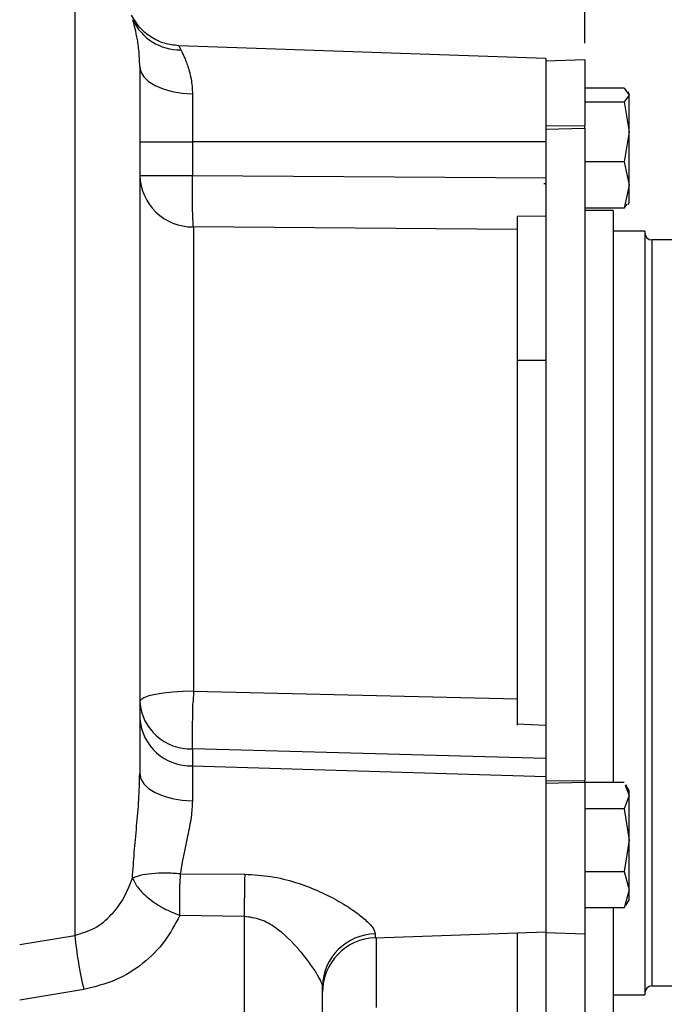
# Model space of a CAD drawing. Header units: inches. Extents: x 0.4 to 16.6, y 0.2 to 10.8.
# Tile 13 of 16: x 12.5 to 14.4, y 5.5 to 8.5. Entities that reach past the tile are written whole.
import ezdxf

# ---------------------------------------------------------------- set-up
doc = ezdxf.new("R2010")
doc.units = ezdxf.units.IN
doc.header["$MEASUREMENT"] = 0
doc.layers.add('SLD-0', color=7, linetype='Continuous', lineweight=25)
doc.styles.add('SLDTEXTSTYLE0', font='TXT', dxfattribs={"width": 0.75})
doc.dimstyles.new('SLDDIMSTYLE0', dxfattribs={"dimtxt": 0.145833, "dimasz": 0.13, "dimexe": 0, "dimexo": 0.0625, "dimgap": 0.036458, "dimtad": 0, "dimtih": 1, "dimtoh": 1, "dimdec": 1, "dimlfac": 1.5, "dimrnd": 1e-09, "dimzin": 12, "dimdsep": 46, "dimtxsty": 'SLDTEXTSTYLE0', "dimsah": 1, "dimcen": 0.09, "dimadec": 0, "dimazin": 3, "dimtfac": 1, "dimtdec": 1, "dimtofl": 0, "dimtmove": 0, "dimatfit": 3, "dimfxl": 0, "dimfrac": 2, "dimtolj": 1, "dimtzin": 12, "dimarcsym": 0})

# ---------------------------------------------------------------- blocks, each defined once
blk = doc.blocks.new('_D_2')
at = {"layer": 'SLD-0', "color": 7}
for p, q in [((12.4659, 9.1245), (12.4659, 9.4024)), ((14.1916, 8.4171), (14.1916, 9.4024)), ((12.4659, 9.2774), (13.0968, 9.2774)), ((13.2689, 9.2774), (13.2245, 9.2774)), ((13.2245, 9.2774), (13.2245, 9.0457)), ((13.4844, 9.2774), (13.5287, 9.2774)), ((13.5287, 9.2774), (13.5287, 9.0457)), ((14.1916, 9.2774), (13.6564, 9.2774)), ((13.2245, 9.0457), (13.2689, 9.0457)), ((13.5287, 9.0457), (13.4844, 9.0457))]:
    blk.add_line(p, q, dxfattribs=at)
for points in [[(12.4659, 9.2774), (12.5959, 9.2574), (12.5959, 9.2974)], [(14.1916, 9.2774), (14.0616, 9.2974), (14.0616, 9.2574)]]:
    blk.add_solid(points, dxfattribs=at)
at = {"layer": 'SLD-0', "color": 7, "char_height": 0.14583, "attachment_point": 1, "style": 'SLDTEXTSTYLE0'}
for s, insert in [('2.6', (13.242, 9.4949)), ('66', (13.2689, 9.2337))]:
    blk.add_mtext(s, dxfattribs=dict(at, insert=insert))
blk = doc.blocks.new('_D_3')
at = {"layer": 'SLD-0'}
for p, q in [((12.4659, 9.1245), (12.4659, 9.9358)), ((16.1589, 7.4786), (16.1589, 9.9358)), ((12.4659, 9.8108), (14.659, 9.8108)), ((14.831, 9.8108), (14.7866, 9.8108)), ((14.7866, 9.8108), (14.7866, 9.5791)), ((15.1542, 9.8108), (15.1986, 9.8108)), ((15.1986, 9.8108), (15.1986, 9.5791)), ((16.1589, 9.8108), (15.3263, 9.8108)), ((14.7866, 9.5791), (14.831, 9.5791)), ((15.1986, 9.5791), (15.1542, 9.5791))]:
    blk.add_line(p, q, dxfattribs=at)
for points in [[(12.4659, 9.8108), (12.5959, 9.7908), (12.5959, 9.8308)], [(16.1589, 9.8108), (16.0289, 9.8308), (16.0289, 9.7908)]]:
    blk.add_solid(points, dxfattribs=at)
at = {"layer": 'SLD-0', "char_height": 0.14583, "attachment_point": 1, "style": 'SLDTEXTSTYLE0'}
for s, insert in [('5.5', (14.858, 10.0283)), ('141', (14.831, 9.767))]:
    blk.add_mtext(s, dxfattribs=dict(at, insert=insert))

msp = doc.modelspace()

# ---------------------------------------------------------------- linework, layer by layer
at = {"color": 7, "linetype": 'Continuous', "lineweight": 25}
for p, q in [((12.6345, 8.6323), (12.6345, 5.691)), ((14.0723, 8.3707), (12.9514, 8.4099)), ((14.0723, 8.3707), (14.0723, 8.2658)), ((14.1916, 8.3671), (14.0723, 8.363)), ((14.1916, 8.3671), (14.1916, 8.1664)), ((14.3121, 8.2797), (14.1916, 8.2797)), ((14.3121, 8.2797), (14.3269, 8.2591)), ((12.9934, 8.2626), (12.9934, 8.1163)), ((14.0723, 8.2658), (14.0723, 8.1653)), ((14.3269, 8.2591), (14.3121, 8.2385)), ((14.3269, 8.263), (14.3238, 8.2684)), ((14.3269, 8.2591), (14.3269, 8.263)), ((14.3269, 8.1468), (14.3269, 8.2591)), ((14.1916, 8.2385), (14.3121, 8.2385)), ((14.3121, 8.2385), (14.3269, 8.1468)), ((14.0723, 8.1653), (14.1916, 8.1664)), ((14.0723, 8.1653), (14.0723, 8.1535)), ((14.1916, 8.1571), (14.0723, 8.1535)), ((14.1916, 8.1571), (14.1916, 8.1664)), ((14.1916, 8.1571), (14.1916, 6.1646)), ((14.0723, 8.1535), (14.0723, 6.1636)), ((14.3269, 8.1468), (14.3121, 8.0551)), ((14.3269, 7.984), (14.3269, 8.1468)), ((12.8325, 8.1163), (12.9934, 8.1163)), ((12.9934, 8.1163), (12.9934, 8.0136)), ((14.0723, 8.1163), (12.9934, 8.1163)), ((14.3121, 8.0551), (14.1916, 8.0551)), ((14.3121, 8.0551), (14.3269, 7.984)), ((12.8325, 8.0136), (12.9934, 8.0136)), ((12.9934, 8.0136), (14.0723, 8.0062)), ((14.0671, 7.9883), (14.0723, 7.9883)), ((14.3269, 7.984), (14.3121, 7.9129)), ((14.3269, 7.9296), (14.3269, 7.984)), ((14.3121, 7.9129), (14.3213, 7.9257)), ((14.3238, 7.9242), (14.3269, 7.9296)), ((14.0723, 7.8892), (13.9856, 7.8879)), ((14.0723, 7.8892), (13.9856, 7.8879)), ((14.3121, 7.9129), (14.1916, 7.9129)), ((14.2783, 7.9063), (14.1916, 7.9063)), ((14.2783, 7.9063), (14.2783, 6.1579)), ((12.9963, 7.856), (12.9963, 6.4369)), ((13.9856, 7.8481), (12.9963, 7.856)), ((13.9856, 7.8481), (13.9856, 6.4139)), ((14.3749, 7.843), (14.2783, 7.843)), ((14.3749, 7.843), (14.3749, 5.5096)), ((14.4793, 7.8163), (14.3963, 7.8163)), ((14.0723, 7.448), (13.9856, 7.448)), ((12.9963, 6.4369), (12.9954, 6.4049)), ((12.9963, 6.4369), (13.9856, 6.4139)), ((13.9849, 6.3479), (13.9849, 6.3337)), ((14.0723, 6.3319), (13.9856, 6.3367)), ((12.9934, 6.2606), (12.9934, 6.2093)), ((14.0723, 6.2317), (12.9934, 6.2606)), ((12.9934, 6.2093), (12.9934, 6.1021)), ((12.9934, 6.2093), (14.0723, 6.1767)), ((14.0723, 6.1636), (14.1916, 6.1646)), ((14.0723, 6.1636), (14.0723, 6.1549)), ((14.1916, 6.1578), (14.0723, 6.1549)), ((14.0723, 6.1549), (14.0723, 6.0599)), ((14.1916, 6.1578), (14.1916, 6.1646)), ((14.3121, 6.1579), (14.1916, 6.1579)), ((14.1916, 6.1578), (14.1916, 5.6955)), ((14.3151, 6.1496), (14.3269, 6.1179)), ((14.3269, 6.133), (14.3168, 6.1506)), ((14.3269, 6.1179), (14.3121, 6.0779)), ((14.3269, 6.1179), (14.3269, 6.133)), ((14.3269, 5.9821), (14.3269, 6.1179)), ((14.0723, 6.0599), (14.0723, 5.7033)), ((14.3121, 6.0779), (14.1916, 6.0779)), ((14.3121, 6.0779), (14.3269, 5.9821)), ((14.3269, 5.9821), (14.3121, 5.8863)), ((14.3269, 5.8305), (14.3269, 5.9821)), ((12.9562, 5.8791), (12.9554, 5.8481)), ((12.9562, 5.8791), (13.1532, 5.8777)), ((14.1916, 5.8863), (14.3121, 5.8863)), ((14.3121, 5.8863), (14.3269, 5.8305)), ((14.3269, 5.8305), (14.3121, 5.7747)), ((14.3269, 5.7996), (14.3269, 5.8305)), ((14.3121, 5.7747), (14.3151, 5.783)), ((14.3168, 5.7821), (14.3269, 5.7996)), ((13.1518, 5.7488), (12.9547, 5.752)), ((13.1518, 5.7488), (13.1518, 4.8844)), ((14.3121, 5.7747), (14.1916, 5.7747)), ((14.2783, 5.7747), (14.2783, 5.4463)), ((12.4659, 5.6633), (12.6345, 5.691)), ((13.5517, 5.6837), (14.0723, 5.7019)), ((13.9856, 5.6989), (13.9856, 5.4547)), ((14.0723, 5.7033), (14.0723, 5.6996)), ((14.0723, 5.7019), (14.0723, 5.1763)), ((14.0723, 5.6996), (14.1916, 5.6955)), ((14.1916, 5.6955), (14.1916, 5.1721)), ((12.6619, 5.5258), (12.4659, 5.4928)), ((13.3909, 4.7595), (13.3909, 5.5357)), ((14.2783, 5.5096), (14.3749, 5.5096)), ((14.3963, 5.5363), (14.4728, 5.5363))]:
    msp.add_line(p, q, dxfattribs=at)
at = {"color": 8, "linetype": 'Continuous', "lineweight": 25}
for p, q in [((12.9515, 8.4099), (12.9577, 8.3971)), ((14.3963, 7.8163), (14.3963, 5.5363)), ((13.5517, 5.6952), (13.5517, 5.6837)), ((13.5546, 5.6838), (13.5546, 5.4703))]:
    msp.add_line(p, q, dxfattribs=at)
at = {"color": 7, "linetype": 'Continuous', "lineweight": 25, "flags": 128}
for points in [[(12.8325, 8.3461), (12.8356, 8.3301), (12.8447, 8.3148), (12.8594, 8.3006), (12.8793, 8.2881), (12.9036, 8.2777), (12.9314, 8.2698), (12.9617, 8.2647), (12.9934, 8.2626)], [(12.9963, 6.4369), (12.9642, 6.4362), (12.9334, 6.4343), (12.9051, 6.4313), (12.8803, 6.4273), (12.86, 6.4225), (12.845, 6.417), (12.8357, 6.411), (12.8325, 6.4049)], [(12.8325, 6.1852), (12.8356, 6.1694), (12.8447, 6.1541), (12.8594, 6.1399), (12.8793, 6.1275), (12.9036, 6.1171), (12.9314, 6.1092), (12.9617, 6.1042), (12.9934, 6.1021)]]:
    msp.add_lwpolyline(points, dxfattribs=at)
at = {"color": 7, "linetype": 'Continuous', "lineweight": 25}
for centre, radius, start, end in [((12.9561, 8.5573), 0.1602, 205.1247, 270.5646), ((12.9946, 8.0182), 0.1622, 181.6, 270.5855), ((14.3963, 7.8376), 0.0213, 180, 270), ((12.9879, 6.4163), 0.1558, 184.2201, 272.0086), ((12.9879, 6.365), 0.1558, 184.2201, 272.0086), ((16.9455, 5.7705), 3.7937, 178.3804, 180.3281), ((13.6961, 5.7821), 1.0655, 184.9061, 193.9191), ((13.5538, 5.5322), 0.163, 90.7363, 178.7971), ((13.5575, 5.5171), 0.1667, 92, 180), ((14.3963, 5.515), 0.0213, 90, 180)]:
    msp.add_arc(centre, radius, start, end, dxfattribs=at)
for points, knots in [([(12.9515, 8.4099), (12.9368, 8.4115), (12.907, 8.4149), (12.8658, 8.4349), (12.8306, 8.4643), (12.8153, 8.4901), (12.8078, 8.5028)], [0, 0, 0, 0, 0.245402, 0.5, 0.754598, 1, 1, 1, 1]), ([(12.8325, 8.3461), (12.8319, 8.3636), (12.8306, 8.3988), (12.8238, 8.4386), (12.8167, 8.4702), (12.813, 8.4829), (12.8111, 8.4893)], [0, 0, 0, 0, 0.2505686, 0.5000498, 0.7496588, 1, 1, 1, 1]), ([(12.9577, 8.3971), (12.9591, 8.3945), (12.9622, 8.3886), (12.9677, 8.3769), (12.9737, 8.3626), (12.9791, 8.3479), (12.9834, 8.3336), (12.9867, 8.3208), (12.9899, 8.3051), (12.9927, 8.2862), (12.9932, 8.2702), (12.9934, 8.2626)], [0, 0, 0, 0, 0.1145809, 0.2496774, 0.3742853, 0.4998632, 0.5921774, 0.6751515, 0.7488356, 0.8802172, 1, 1, 1, 1]), ([(12.8325, 8.3461), (12.8325, 8.3312), (12.8325, 8.3014), (12.8325, 8.2352), (12.8325, 8.1533), (12.8325, 8.055), (12.8325, 7.9423), (12.8325, 7.8168), (12.8325, 7.6808), (12.8325, 7.5359), (12.8325, 7.3824), (12.8325, 7.2203), (12.8325, 7.0508), (12.8325, 6.8765), (12.8325, 6.7001), (12.8325, 6.5244), (12.8325, 6.3518), (12.8325, 6.2405), (12.8325, 6.1852)], [0, 0, 0, 0, 0.0613663, 0.1236942, 0.18668, 0.25, 0.31332, 0.3763058, 0.4386337, 0.5, 0.5613663, 0.6236942, 0.68668, 0.75, 0.81332, 0.8763058, 0.9386337, 1, 1, 1, 1]), ([(12.9963, 7.856), (12.9958, 7.8629), (12.9948, 7.8769), (12.9938, 7.9153), (12.9932, 7.9624), (12.9933, 7.9968), (12.9934, 8.0136)], [0, 0, 0, 0, 0.243896, 0.5, 0.756104, 1, 1, 1, 1]), ([(13.9856, 7.8879), (13.9856, 7.8759), (13.9856, 7.8592), (13.9856, 7.8505), (13.9856, 7.8481)], [0, 0, 0, 0, 0.721231, 1, 1, 1, 1]), ([(13.9856, 6.4139), (13.9856, 6.3951), (13.9856, 6.3691), (13.9856, 6.3438), (13.9856, 6.3367)], [0, 0, 0, 0, 0.7212322, 1, 1, 1, 1]), ([(12.9934, 6.2606), (12.9933, 6.2705), (12.9932, 6.2872), (12.9936, 6.3233), (12.9943, 6.3615), (12.995, 6.3906), (12.9954, 6.4049)], [0, 0, 0, 0, 0.292898, 0.499937, 0.754299, 1, 1, 1, 1]), ([(12.8102, 5.866), (12.812, 5.8919), (12.8156, 5.9437), (12.8231, 6.0244), (12.8304, 6.1058), (12.8318, 6.1588), (12.8325, 6.1852)], [0, 0, 0, 0, 0.250803, 0.500321, 0.750463, 1, 1, 1, 1]), ([(12.9934, 6.1021), (12.9925, 6.0858), (12.9912, 6.0605), (12.9847, 6.0237), (12.978, 5.9906), (12.9701, 5.9541), (12.962, 5.9156), (12.9581, 5.8911), (12.9562, 5.8791)], [0, 0, 0, 0, 0.234145, 0.362411, 0.497186, 0.674201, 0.840428, 1, 1, 1, 1]), ([(12.9562, 5.8791), (12.941, 5.88), (12.9102, 5.8817), (12.8679, 5.8798), (12.8322, 5.8747), (12.8175, 5.8688), (12.8102, 5.866)], [0, 0, 0, 0, 0.245047, 0.5, 0.754953, 1, 1, 1, 1]), ([(13.1532, 5.8777), (13.18, 5.8763), (13.2327, 5.8734), (13.3073, 5.8544), (13.3747, 5.8292), (13.4337, 5.7999), (13.4833, 5.7692), (13.5214, 5.7397), (13.547, 5.7128), (13.5502, 5.701), (13.5517, 5.6952)], [0, 0, 0, 0, 0.152772, 0.300255, 0.439295, 0.569278, 0.690252, 0.801119, 0.903272, 1, 1, 1, 1]), ([(12.6345, 5.691), (12.655, 5.6972), (12.6971, 5.7101), (12.7474, 5.7523), (12.7865, 5.805), (12.8022, 5.8454), (12.8102, 5.866)], [0, 0, 0, 0, 0.240742, 0.494367, 0.742531, 1, 1, 1, 1]), ([(12.8102, 5.866), (12.8153, 5.8556), (12.8259, 5.8345), (12.8604, 5.8017), (12.9048, 5.7722), (12.9384, 5.7586), (12.9547, 5.752)], [0, 0, 0, 0, 0.243285, 0.5, 0.756715, 1, 1, 1, 1]), ([(12.9547, 5.752), (12.9405, 5.725), (12.9121, 5.6709), (12.8447, 5.6033), (12.7611, 5.5501), (12.6949, 5.5339), (12.6619, 5.5258)], [0, 0, 0, 0, 0.250326, 0.500658, 0.750709, 1, 1, 1, 1]), ([(13.3909, 5.5357), (13.39, 5.5395), (13.3882, 5.5473), (13.3723, 5.5761), (13.3488, 5.6107), (13.3098, 5.6598), (13.2615, 5.7069), (13.2026, 5.7421), (13.1687, 5.7465), (13.1518, 5.7488)], [0, 0, 0, 0, 0.125362, 0.251137, 0.375414, 0.500453, 0.74955, 0.874742, 1, 1, 1, 1])]:
    msp.add_open_spline(points, degree=3, knots=knots, dxfattribs=at)
msp.add_open_spline([(12.9547, 5.752), (12.9547, 5.7672), (12.9546, 5.7976), (12.9551, 5.8313), (12.9554, 5.8481)], degree=3, dxfattribs=at)

# ---------------------------------------------------------------- dimensions: what is measured, and where the dimension line sits
at = {"layer": 'SLD-0'}
dim = msp.add_linear_dim(base=(12.4659, 9.8108), p1=(16.1589, 7.4286), p2=(12.4659, 9.0745), dimstyle='SLDDIMSTYLE0', dxfattribs=at)
dim.commit()
dim.dimension.update_dxf_attribs({"geometry": '_D_3', "text_midpoint": (14.9926, 9.8108), "dimtype": 160})
at = {"layer": 'SLD-0', "color": 7}
dim = msp.add_linear_dim(base=(14.1916, 9.2774), p1=(12.4659, 9.0745), p2=(14.1916, 8.3671), dimstyle='SLDDIMSTYLE0', dxfattribs=at)
dim.commit()
dim.dimension.update_dxf_attribs({"geometry": '_D_2', "text_midpoint": (13.3766, 9.2774), "dimtype": 160})

doc.saveas('drawing.dxf')
